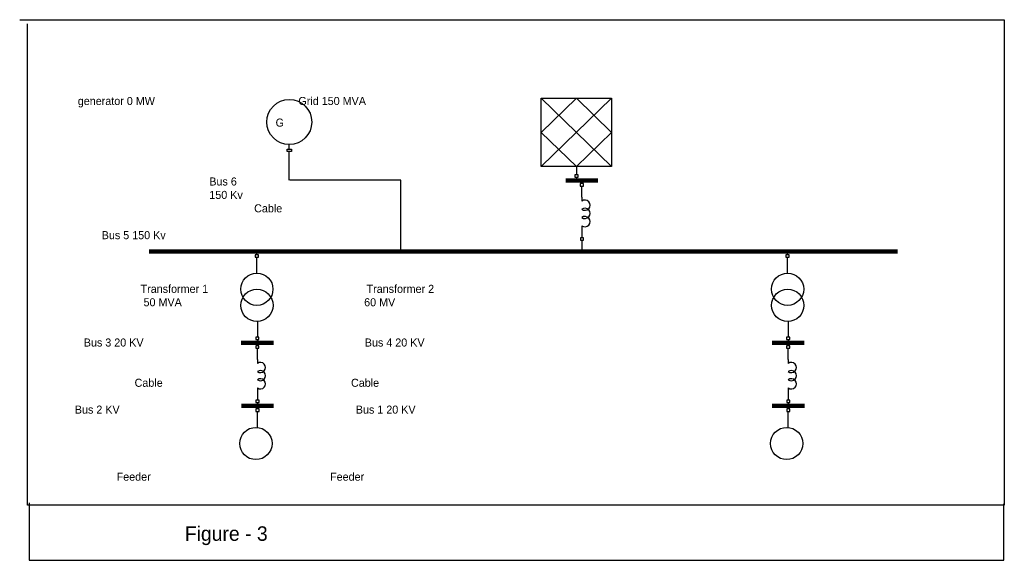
# Model space of a CAD drawing. Header units: millimetres. Extents: x 1393 to 2161, y 1454 to 1630.
# Tile 1 of 2: x 1393 to 1699, y 1454 to 1622. Entities that reach past the tile are written whole.
import ezdxf

# ---------------------------------------------------------------- set-up
doc = ezdxf.new("R2010")
doc.units = ezdxf.units.MM

# ---------------------------------------------------------------- blocks, each defined once
blk = doc.blocks.new('Inductor')
at = {"color": 7}
for p, q in [((0, 0), (0.05, 0)), ((0.35, 0), (0.4, 0))]:
    blk.add_line(p, q, dxfattribs=at)
for centre in [(0.1, 0.0375), (0.2, 0.0375), (0.3, 0.0375)]:
    blk.add_arc(centre, 0.0625, 323.1301, 216.8699, dxfattribs=at)

msp = doc.modelspace()

# ---------------------------------------------------------------- linework, layer by layer
at = {"lineweight": -3}
for p, q in [((1393.13, 1621.98), (1699.08, 1621.98)), ((1699.08, 1621.98), (1699.08, 1471.19)), ((1395.51, 1471.19), (1395.51, 1620.71)), ((1476.24, 1581.04), (1476.24, 1581.79)), ((1476.24, 1581.79), (1477.54, 1581.79)), ((1476.89, 1581.79), (1476.89, 1583.21)), ((1477.54, 1581.79), (1477.54, 1581.06)), ((1477.54, 1581.07), (1476.22, 1581.07)), ((1476.89, 1572.17), (1476.89, 1581.03)), ((1511.52, 1572.14), (1477.11, 1572.14)), ((1511.52, 1550), (1511.52, 1572.14)), ((1567.83, 1553.51), (1567.83, 1550)), ((1396.06, 1471.91), (1396.06, 1454.09)), ((1698.9, 1454.09), (1698.9, 1471.66)), ((1699.08, 1471.19), (1395.51, 1471.19)), ((1396.06, 1454.09), (1698.9, 1454.09))]:
    msp.add_line(p, q, dxfattribs=at)
for p, q in [((1555.21, 1586.98), (1566.12, 1597.6)), ((1555.21, 1576.36), (1577.04, 1597.6)), ((1577.04, 1576.36), (1555.21, 1597.6)), ((1566.12, 1597.6), (1577.04, 1586.98)), ((1566.12, 1576.36), (1555.21, 1586.98)), ((1577.04, 1586.98), (1566.12, 1576.36)), ((1566.12, 1576.36), (1566.12, 1573.86)), ((1566.12, 1573.08), (1566.12, 1572.08)), ((1567.8, 1571.08), (1567.8, 1572.08)), ((1567.81, 1566.9), (1567.81, 1570.35)), ((1567.81, 1556.74), (1567.81, 1554.24)), ((1466.8, 1549), (1466.8, 1550)), ((1466.82, 1543.27), (1466.82, 1548.27)), ((1631.72, 1549), (1631.72, 1550)), ((1631.74, 1543.27), (1631.74, 1548.27)), ((1466.98, 1528.45), (1466.98, 1523.45)), ((1631.9, 1528.45), (1631.9, 1523.45)), ((1466.98, 1522.67), (1466.98, 1521.67)), ((1466.98, 1520.67), (1466.98, 1521.67)), ((1631.9, 1522.67), (1631.9, 1521.67)), ((1631.9, 1520.67), (1631.9, 1521.67)), ((1467, 1516.5), (1467, 1519.94)), ((1631.92, 1516.5), (1631.92, 1519.94)), ((1467, 1506.34), (1467, 1503.84)), ((1631.92, 1506.34), (1631.92, 1503.84)), ((1467.01, 1503.1), (1467.01, 1502.1)), ((1631.94, 1503.1), (1631.94, 1502.1)), ((1467.01, 1501.1), (1467.01, 1502.1)), ((1467.03, 1495.36), (1467.03, 1500.36)), ((1631.94, 1501.1), (1631.94, 1502.1)), ((1631.95, 1495.36), (1631.95, 1500.36))]:
    msp.add_line(p, q)
at = {"lineweight": 211}
for p, q in [((1567.8, 1572.08), (1562.8, 1572.08)), ((1567.8, 1572.08), (1572.8, 1572.08)), ((1466.98, 1521.67), (1461.98, 1521.67)), ((1466.98, 1521.67), (1471.98, 1521.67)), ((1631.9, 1521.67), (1626.9, 1521.67)), ((1631.9, 1521.67), (1636.9, 1521.67)), ((1467.01, 1502.1), (1462.01, 1502.1)), ((1467.01, 1502.1), (1472.01, 1502.1)), ((1631.94, 1502.1), (1626.94, 1502.1)), ((1631.94, 1502.1), (1636.94, 1502.1))]:
    msp.add_line(p, q, dxfattribs=at)
at = {"lineweight": 200}
msp.add_line((1665.89, 1550), (1433.34, 1550), dxfattribs=at)
for points in [[(1555.21, 1597.6), (1577.04, 1597.6), (1577.04, 1576.36), (1555.21, 1576.36)], [(1565.63, 1573.08), (1566.61, 1573.08), (1566.61, 1573.84), (1565.63, 1573.84)], [(1567.31, 1570.33), (1568.29, 1570.33), (1568.29, 1571.08), (1567.31, 1571.08)], [(1568.32, 1554.26), (1567.34, 1554.26), (1567.34, 1553.51), (1568.32, 1553.51)], [(1466.31, 1548.25), (1467.29, 1548.25), (1467.29, 1549), (1466.31, 1549)], [(1631.23, 1548.25), (1632.21, 1548.25), (1632.21, 1549), (1631.23, 1549)], [(1466.49, 1522.67), (1467.47, 1522.67), (1467.47, 1523.43), (1466.49, 1523.43)], [(1466.49, 1519.92), (1467.47, 1519.92), (1467.47, 1520.67), (1466.49, 1520.67)], [(1631.41, 1522.67), (1632.39, 1522.67), (1632.39, 1523.43), (1631.41, 1523.43)], [(1631.41, 1519.92), (1632.39, 1519.92), (1632.39, 1520.67), (1631.41, 1520.67)], [(1467.5, 1503.85), (1466.53, 1503.85), (1466.53, 1503.1), (1467.5, 1503.1)], [(1632.42, 1503.85), (1631.45, 1503.85), (1631.45, 1503.1), (1632.42, 1503.1)], [(1466.53, 1500.35), (1467.5, 1500.35), (1467.5, 1501.1), (1466.53, 1501.1)], [(1631.45, 1500.35), (1632.42, 1500.35), (1632.42, 1501.1), (1631.45, 1501.1)]]:
    msp.add_lwpolyline(points, close=True)
for centre, radius in [((1476.89, 1590.21), 7), ((1466.82, 1538.27), 5), ((1631.74, 1538.27), 5), ((1466.85, 1533.27), 5), ((1631.77, 1533.27), 5), ((1466.53, 1490.36), 5), ((1631.45, 1490.36), 5)]:
    msp.add_circle(centre, radius)

# ---------------------------------------------------------------- block references
at = {"xscale": 25.40000000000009, "yscale": 25.40000000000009, "zscale": 25.4, "rotation": 270}
for p in [(1567.81, 1566.9), (1467, 1516.5), (1631.92, 1516.5)]:
    msp.add_blockref('Inductor', p, dxfattribs=at)

# ---------------------------------------------------------------- texts
at = {"lineweight": -3, "insert": (1401.89, 1631.33), "char_height": 2.5, "width": 292.7877, "attachment_point": 1}
msp.add_mtext('\\P\\P\\P\\P\\P\\P\\P             \\P          generator 0 MW                                                Grid 150 MVA\\P\\P\\P\\P\\P\\P                                                      Bus 6^J                                                      150 Kv\\P                                                                     Cable\\P                    \\P                  Bus 5 150 Kv\\P\\P\\P\\P                               Transformer 1                                                     Transformer 2\\P                                50 MVA                                                             60 MV\\P\\P\\P            Bus 3 20 KV                                                                          Bus 4 20 KV\\P\\P\\P                             Cable                                                               Cable\\P\\P         Bus 2 KV                                                                               Bus 1 20 KV\\P\\P\\P\\P\\P                       Feeder                                                            Feeder   \\P          \\P\\P\\P                                            {\\H1.8x; Figure - 3}', dxfattribs=at)
at = {"insert": (1470.78, 1595.44), "char_height": 2.5, "width": 12.4897, "attachment_point": 1}
msp.add_mtext('\\P  G', dxfattribs=at)

doc.saveas('drawing.dxf')
